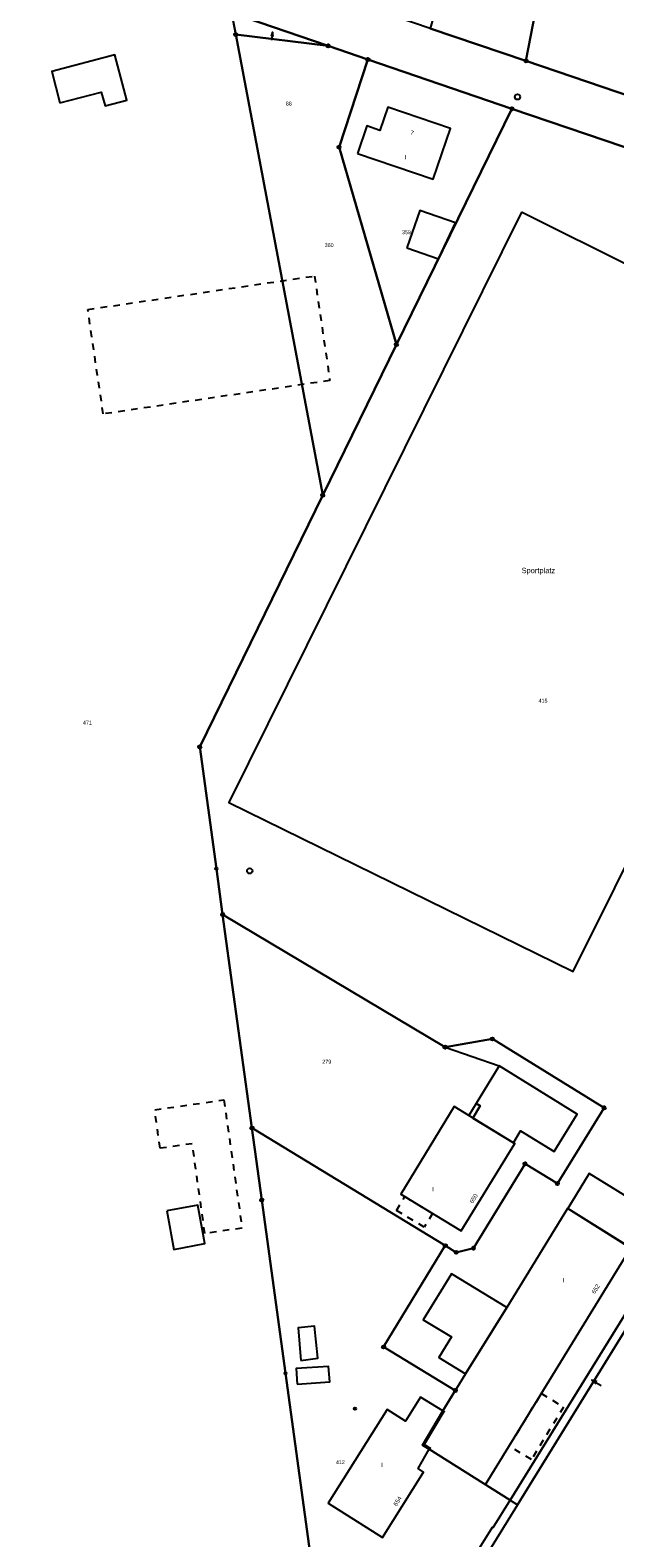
# Model space of a CAD drawing. Extents: x 2408905 to 4819478, y 5786105 to 11573663.
# Tile 4 of 39: x 2409757 to 2409847, y 5786442 to 5786674. Entities that reach past the tile are written whole.
import ezdxf

# ---------------------------------------------------------------- set-up
doc = ezdxf.new("R2010")
doc.units = 0
doc.linetypes.add('DASHED_70', pattern=[2, 1, -1])
for name, color, linetype in [('K100-FLST_GRENZEN', 40, 'Continuous'), ('K105-FLST_NUMMERN', 40, 'Continuous'), ('K125-GEB_LINIEN', 40, 'Continuous'), ('K130-GEB_TEXTE', 40, 'Continuous'), ('K140-EINGER_GEBFL', 40, 'Continuous'), ('K145-VERM_PKTE', 7, 'Continuous')]:
    doc.layers.add(name, color=color, linetype=linetype)
doc.styles.add('SIMPLEX', font='CONTINUOUS')

# ---------------------------------------------------------------- blocks, each defined once
blk = doc.blocks.new('233')
at = {"layer": 'K105-FLST_NUMMERN', "color": 7}
for points in [[(2, 0.5, 0), (0, 0, 0), (2, -0.5, 0)], [(0, 0, 0), (4, 0, 0)]]:
    blk.add_polyline3d(points, dxfattribs=at)
blk = doc.blocks.new('5')
at = {"layer": 'K125-GEB_LINIEN', "color": 7}
for points in [[(-0.25, 0.001, 0), (0, 0.001, 0), (0.25, 0.001, 0)], [(0, 0.251, 0), (0, 0.001, 0), (0, -0.249, 0)]]:
    blk.add_polyline3d(points, dxfattribs=at)
blk = doc.blocks.new('128')
at = {"color": 250, "linetype": 'Continuous'}
blk.add_circle((0, 0), 0.5, dxfattribs=at)
blk = doc.blocks.new('122')
at = {"color": 11, "linetype": 'Continuous'}
blk.add_circle((0, 0), 1.25, dxfattribs=at)
blk = doc.blocks.new('GRENZSTEIN')
at = {"color": 7, "linetype": 'Continuous'}
blk.add_circle((0, 0), 0.75, dxfattribs=at)
blk = doc.blocks.new('251')
at = {"color": 40, "linetype": 'Continuous'}
blk.add_circle((0, 0), 0.175, dxfattribs=at)

msp = doc.modelspace()

# ---------------------------------------------------------------- linework, layer by layer
at = {"layer": 'K100-FLST_GRENZEN', "color": 250}
for points in [[(2409818.512, 5786674.554), (2409833.314, 5786669.516), (2409839.301, 5786700.5), (2409845.113, 5786730.58), (2409845.303, 5786731.562), (2409835.844, 5786734.753), (2409829.038, 5786711.137), (2409824.046, 5786693.788)], [(2409833.314, 5786669.516), (2409863.922, 5786659.098), (2409867.61, 5786657.843), (2409888.546, 5786650.717), (2409900.349, 5786685.149), (2409961.955, 5786663.388), (2409963.108, 5786665.26), (2409902.452, 5786686.068), (2409900.781, 5786686.641), (2409876.188, 5786695.077), (2409872.336, 5786696.398), (2409840.778, 5786707.223), (2409848.754, 5786730.398), (2409845.303, 5786731.562), (2409845.113, 5786730.58), (2409839.301, 5786700.5)], [(2409787.894, 5786676.922), (2409802.764, 5786671.844), (2409808.92, 5786669.74), (2409831.132, 5786662.15), (2409911.344, 5786634.895), (2409918.715, 5786632.391), (2409938.728, 5786625.591), (2409942.765, 5786632.257), (2409888.546, 5786650.717), (2409867.61, 5786657.843), (2409863.922, 5786659.098), (2409833.314, 5786669.516), (2409818.512, 5786674.554), (2409811.12, 5786677.07), (2409786.264, 5786685.54)], [(2409788.525, 5786673.584), (2409802.764, 5786671.844), (2409787.894, 5786676.922)], [(2409801.952, 5786602.494), (2409813.329, 5786625.754), (2409804.462, 5786656.219), (2409808.92, 5786669.74), (2409802.764, 5786671.844), (2409788.525, 5786673.584)], [(2409804.462, 5786656.219), (2409813.329, 5786625.754), (2409831.132, 5786662.15), (2409808.92, 5786669.74)], [(2409791.02, 5786504.853), (2409820.849, 5786486.69), (2409822.539, 5786485.66), (2409825.218, 5786486.306), (2409833.175, 5786499.309), (2409838.152, 5786496.274), (2409845.377, 5786507.953), (2409828.142, 5786518.584), (2409820.838, 5786517.328), (2409786.507, 5786537.81)], [(2409792.544, 5786493.717), (2409796.205, 5786466.988), (2409802.176, 5786423.411), (2409812.197, 5786423.753), (2409818.693, 5786428.088), (2409828.122, 5786443.272), (2409828.268, 5786443.192), (2409830.89, 5786447.405), (2409818.378, 5786455.286), (2409818.497, 5786455.429), (2409817.607, 5786455.985), (2409820.639, 5786461.078), (2409820.477, 5786461.178), (2409822.409, 5786464.32), (2409811.344, 5786471.051), (2409820.849, 5786486.69), (2409791.02, 5786504.853)], [(2409831.991, 5786446.712), (2409851.981, 5786479.057), (2409851.459, 5786479.392), (2409852.775, 5786481.576), (2409850.896, 5786479.776), (2409830.89, 5786447.405)]]:
    msp.add_lwpolyline(points, close=True, dxfattribs=at)
for points in [[(2409982.028, 5786690), (2409945.76, 5786631.418), (2409941.582, 5786624.67), (2409880.784, 5786525.842), (2409871.977, 5786513.4), (2409865.705, 5786503.032), (2409862.402, 5786497.552), (2409852.775, 5786481.576), (2409851.459, 5786479.392), (2409851.981, 5786479.057), (2409831.991, 5786446.712), (2409824.041, 5786433.775), (2409819.222, 5786428.441), (2409818.693, 5786428.088), (2409817.298, 5786425.842), (2409816.948, 5786425.577), (2409808.25, 5786414.621), (2409806.572, 5786410.265), (2409800.761, 5786395.184), (2409800.049, 5786394.191), (2409786.874, 5786375.836), (2409758.541, 5786336.363), (2409724.093, 5786281.622)], [(2409725.775, 5786330.872), (2409772.868, 5786381.186), (2409787.462, 5786395.97), (2409794.05, 5786404.27), (2409800.914, 5786412.15), (2409806.877, 5786418.996), (2409807.998, 5786419.786), (2409807.138, 5786420.778), (2409803.875, 5786421.028), (2409802.401, 5786421.77), (2409802.176, 5786423.411), (2409796.205, 5786466.988), (2409792.544, 5786493.717), (2409791.02, 5786504.853), (2409786.507, 5786537.81), (2409785.541, 5786544.864), (2409782.968, 5786563.655), (2409801.952, 5786602.494), (2409788.525, 5786673.584), (2409786.264, 5786685.54)], [(2409911.344, 5786634.895), (2409831.132, 5786662.15), (2409813.329, 5786625.754), (2409801.952, 5786602.494), (2409782.968, 5786563.655), (2409785.541, 5786544.864), (2409786.507, 5786537.81), (2409820.838, 5786517.328), (2409828.142, 5786518.584), (2409845.377, 5786507.953), (2409838.152, 5786496.274), (2409833.175, 5786499.309), (2409825.218, 5786486.306), (2409822.539, 5786485.66), (2409820.849, 5786486.69), (2409811.344, 5786471.051), (2409822.409, 5786464.32), (2409820.477, 5786461.178), (2409820.639, 5786461.078), (2409817.607, 5786455.985), (2409818.497, 5786455.429), (2409818.378, 5786455.286), (2409830.89, 5786447.405), (2409850.896, 5786479.776)]]:
    msp.add_lwpolyline(points, dxfattribs=at)
at = {"layer": 'K125-GEB_LINIEN', "color": 250}
for points in [[(2409761.388, 5786663.06), (2409767.778, 5786664.709), (2409768.366, 5786662.591), (2409771.736, 5786663.475), (2409769.843, 5786670.444), (2409760.137, 5786667.873)], [(2409807.301, 5786655.235), (2409818.976, 5786651.259), (2409821.651, 5786659.121), (2409812.014, 5786662.409), (2409810.778, 5786658.797), (2409808.751, 5786659.492)], [(2409832.611, 5786646.161), (2409787.435, 5786555.071), (2409840.596, 5786529.015), (2409885.772, 5786619.681)], [(2409814.946, 5786640.698), (2409819.799, 5786639.002), (2409822.45, 5786644.525), (2409816.917, 5786646.466)], [(2409825.128, 5786506.385), (2409831.369, 5786502.575), (2409832.49, 5786504.406), (2409837.682, 5786501.227), (2409841.202, 5786506.988), (2409829.168, 5786514.422), (2409825.626, 5786508.649), (2409826.232, 5786508.278)], [(2409824.481, 5786506.783), (2409825.128, 5786506.385), (2409826.232, 5786508.278), (2409825.626, 5786508.649)], [(2409831.369, 5786502.575), (2409824.481, 5786506.783), (2409822.246, 5786508.143), (2409814.007, 5786494.631), (2409823.317, 5786488.969), (2409831.574, 5786502.451)], [(2409839.765, 5786492.421), (2409848.534, 5786486.921), (2409851.9, 5786492.352), (2409843.082, 5786497.803)], [(2409777.899, 5786492.067), (2409778.98, 5786486.122), (2409783.77, 5786487.009), (2409782.691, 5786492.945)], [(2409818.378, 5786455.286), (2409827.073, 5786449.81), (2409849.494, 5786486.345), (2409839.765, 5786492.421), (2409839.724, 5786492.447), (2409830.347, 5786477.134), (2409823.991, 5786466.891), (2409820.477, 5786461.178), (2409817.346, 5786455.902)], [(2409823.991, 5786466.891), (2409830.347, 5786477.134), (2409821.795, 5786482.361), (2409817.469, 5786475.269), (2409821.796, 5786472.627), (2409819.847, 5786469.409)], [(2409798.573, 5786468.952), (2409801.189, 5786469.32), (2409800.705, 5786474.242), (2409798.169, 5786474.022)], [(2409798.029, 5786465.328), (2409803.037, 5786465.688), (2409802.839, 5786468.065), (2409797.861, 5786467.716)], [(2409818.378, 5786455.286), (2409817.346, 5786455.902), (2409820.477, 5786461.178), (2409817.047, 5786463.3), (2409814.74, 5786459.621), (2409811.878, 5786461.416), (2409802.799, 5786446.937), (2409811.175, 5786441.655), (2409817.517, 5786451.759), (2409816.665, 5786452.284)]]:
    msp.add_lwpolyline(points, close=True, dxfattribs=at)
for points in [[(2409831.132, 5786662.15), (2409813.329, 5786625.754)], [(2409813.329, 5786625.754), (2409801.952, 5786602.494)], [(2409801.952, 5786602.494), (2409782.968, 5786563.655)], [(2409782.968, 5786563.655), (2409786.507, 5786537.81)], [(2409786.507, 5786537.81), (2409820.838, 5786517.328)], [(2409820.838, 5786517.328), (2409829.168, 5786514.422)]]:
    msp.add_lwpolyline(points, dxfattribs=at)
at = {"layer": 'K140-EINGER_GEBFL', "color": 250, "linetype": 'DASHED_70'}
for points in [[(2409765.695, 5786631.165), (2409800.671, 5786636.334), (2409803.054, 5786620.211), (2409768.078, 5786615.042)], [(2409776.022, 5786507.66), (2409786.706, 5786509.181), (2409789.5, 5786489.393), (2409783.764, 5786488.575), (2409781.807, 5786502.427), (2409776.861, 5786501.723)], [(2409813.342, 5786492.118), (2409814.642, 5786494.253), (2409818.91, 5786491.658), (2409817.609, 5786489.523)], [(2409830.733, 5786455.774), (2409835.7, 5786463.868), (2409839.109, 5786461.777), (2409834.141, 5786453.683)]]:
    msp.add_lwpolyline(points, close=True, dxfattribs=at)

# ---------------------------------------------------------------- block references
at = {"layer": 'K100-FLST_GRENZEN', "color": 250, "xscale": 0.333, "yscale": 0.333}
for name, p in [('GRENZSTEIN', (2409788.525, 5786673.584)), ('GRENZSTEIN', (2409802.764, 5786671.844)), ('GRENZSTEIN', (2409808.92, 5786669.74)), ('GRENZSTEIN', (2409833.314, 5786669.516)), ('GRENZSTEIN', (2409831.132, 5786662.15)), ('GRENZSTEIN', (2409804.462, 5786656.219)), ('GRENZSTEIN', (2409813.329, 5786625.754)), ('GRENZSTEIN', (2409801.952, 5786602.494)), ('GRENZSTEIN', (2409782.968, 5786563.655)), ('GRENZSTEIN', (2409786.507, 5786537.81)), ('GRENZSTEIN', (2409828.142, 5786518.584)), ('GRENZSTEIN', (2409820.838, 5786517.328)), ('GRENZSTEIN', (2409845.377, 5786507.953)), ('GRENZSTEIN', (2409791.02, 5786504.853)), ('GRENZSTEIN', (2409833.175, 5786499.309)), ('GRENZSTEIN', (2409838.152, 5786496.274)), ('GRENZSTEIN', (2409792.544, 5786493.717)), ('GRENZSTEIN', (2409820.849, 5786486.69)), ('GRENZSTEIN', (2409822.539, 5786485.66)), ('GRENZSTEIN', (2409825.218, 5786486.306)), ('GRENZSTEIN', (2409811.344, 5786471.051)), ('GRENZSTEIN', (2409822.409, 5786464.32)), ('251', (2409820.477, 5786461.178)), ('251', (2409820.639, 5786461.078)), ('251', (2409817.607, 5786455.985)), ('251', (2409818.378, 5786455.286)), ('251', (2409818.497, 5786455.429))]:
    msp.add_blockref(name, p, dxfattribs=at)
at = {"layer": 'K105-FLST_NUMMERN', "color": 250}
for p, xscale, yscale, rotation in [((2409794.218, 5786673.966), 0.316, 0.316, 261.644), ((2409843.469, 5786465.943), 0.412, 0.412, 329.667)]:
    msp.add_blockref('233', p, dxfattribs=dict(at, xscale=xscale, yscale=yscale, rotation=rotation))
at = {"layer": 'K125-GEB_LINIEN', "color": 250, "xscale": 0.333, "yscale": 0.333}
for p in [(2409831.132, 5786662.15), (2409813.329, 5786625.754), (2409801.952, 5786602.494), (2409782.968, 5786563.655), (2409786.507, 5786537.81), (2409786.507, 5786537.81), (2409820.838, 5786517.328), (2409829.168, 5786514.422)]:
    msp.add_blockref('5', p, dxfattribs=at)
at = {"layer": 'K145-VERM_PKTE', "color": 250, "xscale": 0.333, "yscale": 0.333}
for name, p in [('122', (2409832.005, 5786663.969)), ('128', (2409785.541, 5786544.864)), ('122', (2409790.681, 5786544.523)), ('128', (2409796.205, 5786466.988)), ('128', (2409806.926, 5786461.53))]:
    msp.add_blockref(name, p, dxfattribs=at)

# ---------------------------------------------------------------- texts
at = {"layer": 'K105-FLST_NUMMERN', "color": 250, "linetype": 'Continuous', "style": 'SIMPLEX'}
for s, p in [('88', (2409796.25, 5786662.649, 50.009)), ('359', (2409814.182, 5786642.785, 50.009)), ('360', (2409802.241, 5786640.794, 50.009)), ('415', (2409835.25, 5786570.491, 50.009)), ('471', (2409764.94, 5786567.109, 50.009)), ('279', (2409801.88, 5786514.779, 50.009)), ('412', (2409803.976, 5786452.97, 50.009))]:
    msp.add_text(s, height=0.6, dxfattribs=at).set_placement(p)
at = {"layer": 'K125-GEB_LINIEN', "color": 250, "linetype": 'Continuous', "style": 'SIMPLEX'}
msp.add_text('Sportplatz', height=0.833, dxfattribs=at).set_placement((2409832.636, 5786590.469))
at = {"layer": 'K130-GEB_TEXTE', "color": 250, "linetype": 'Continuous', "style": 'SIMPLEX'}
for s, rotation, p in [('7', 341.032, (2409815.394, 5786658.208)), ('650', 58.576, (2409825.12, 5786493.133)), ('652', 56.885, (2409843.924, 5786479.178)), ('654', 57.884, (2409813.357, 5786446.428))]:
    msp.add_text(s, height=0.666, rotation=rotation, dxfattribs=at).set_placement(p)
for s, p in [('I', (2409814.636, 5786654.356)), ('II', (2409818.714, 5786495.097)), ('I', (2409838.958, 5786481.052)), ('II', (2409810.839, 5786452.515))]:
    msp.add_text(s, height=0.666, dxfattribs=at).set_placement(p)

doc.saveas('drawing.dxf')
